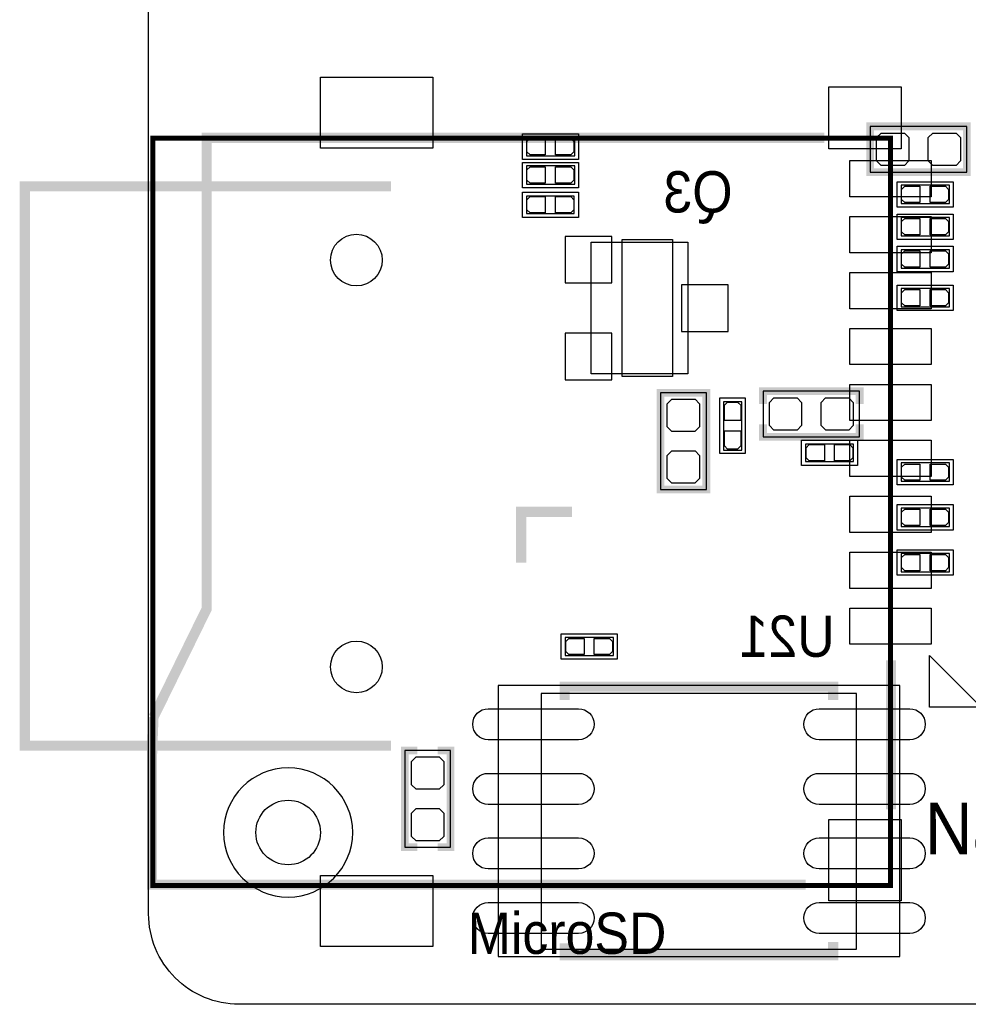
# Model space of a CAD drawing. Extents: x -6.1 to 57.8, y -3.4 to 52.8.
# Tile 1 of 11: x -6.1 to 12.5, y -1.6 to 17.8. Entities that reach past the tile are written whole.
import ezdxf

# ---------------------------------------------------------------- set-up
doc = ezdxf.new("R2010")
doc.units = 0
for name, color, linetype in [('BG_OUTLINE', 254, 'CONTINUOUS'), ('PG_ASSEMBLY_BOTTOM', 12, 'CONTINUOUS'), ('PG_ASSEMBLY_TOP', 120, 'CONTINUOUS'), ('PG_SILKSCREEN_BOTTOM', 12, 'CONTINUOUS'), ('PG_SILKSCREEN_TOP', 9, 'CONTINUOUS'), ('PIN_BOTTOM', 1, 'CONTINUOUS'), ('PIN_TOP', 110, 'CONTINUOUS'), ('VKO_BOTTOM', 23, 'CONTINUOUS')]:
    doc.layers.add(name, color=color, linetype=linetype)

msp = doc.modelspace()

# ---------------------------------------------------------------- linework, layer by layer
at = {"layer": 'BG_OUTLINE'}
msp.add_lwpolyline([(53.4924, -1.5748), (-1.8034, -1.5748, -0.414214), (-3.5814, 0.2032), (-3.5814, 3.81), (-3.5814, 40.0558), (-2.5146, 40.0558), (-2.5146, 46.6598), (-3.5814, 46.6598), (-3.5814, 50.9524, -0.414214), (-1.778, 52.7558), (52.0446, 52.7558, -0.414183)], format="xyb", dxfattribs=at)
at = {"layer": 'PG_ASSEMBLY_BOTTOM'}
for points in [[(10.606989, 15.690088), (10.606989, 14.789912), (12.507011, 14.789912), (12.507011, 15.690088), (10.606989, 15.690088)], [(3.907993, 15.11079), (4.798009, 15.11079), (4.798009, 15.47081), (3.847998, 15.47081), (3.847998, 15.11079), (3.918001, 15.11079)], [(3.907993, 14.55199), (4.798009, 14.55199), (4.798009, 14.91201), (3.847998, 14.91201), (3.847998, 14.55199), (3.918001, 14.55199)], [(11.273993, 14.17099), (12.164009, 14.17099), (12.164009, 14.53101), (11.213998, 14.53101), (11.213998, 14.17099), (11.284001, 14.17099)], [(4.717999, 14.317802), (3.847998, 14.317802), (3.847998, 13.977798), (4.788002, 13.977798), (4.788002, 14.317802), (4.698009, 14.317802)], [(11.273993, 13.53599), (12.164009, 13.53599), (12.164009, 13.89601), (11.213998, 13.89601), (11.213998, 13.53599), (11.284001, 13.53599)], [(11.273993, 12.90099), (12.164009, 12.90099), (12.164009, 13.26101), (11.213998, 13.26101), (11.213998, 12.90099), (11.284001, 12.90099)], [(11.273993, 12.13899), (12.164009, 12.13899), (12.164009, 12.49901), (11.213998, 12.49901), (11.213998, 12.13899), (11.284001, 12.13899)], [(8.498789, 10.483088), (8.498789, 9.582912), (10.398811, 9.582912), (10.398811, 10.483088), (8.498789, 10.483088)], [(6.484112, 8.549589), (7.384288, 8.549589), (7.384288, 10.449611), (6.484112, 10.449611), (6.484112, 8.549589)], [(7.71939, 10.214407), (7.71939, 9.324391), (8.07941, 9.324391), (8.07941, 10.274402), (7.71939, 10.274402), (7.71939, 10.204399)], [(10.204399, 9.441002), (9.334398, 9.441002), (9.334398, 9.100998), (10.274402, 9.100998), (10.274402, 9.441002), (10.184409, 9.441002)], [(11.273993, 8.709965), (12.164009, 8.709965), (12.164009, 9.069984), (11.213998, 9.069984), (11.213998, 8.709965), (11.284001, 8.709965)], [(11.273993, 7.820965), (12.164009, 7.820965), (12.164009, 8.180984), (11.213998, 8.180984), (11.213998, 7.820965), (11.284001, 7.820965)], [(11.273993, 6.93199), (12.164009, 6.93199), (12.164009, 7.29201), (11.213998, 7.29201), (11.213998, 6.93199), (11.284001, 6.93199)], [(4.669993, 5.28099), (5.560009, 5.28099), (5.560009, 5.64101), (4.609998, 5.64101), (4.609998, 5.28099), (4.680001, 5.28099)], [(2.355088, 3.413811), (1.454912, 3.413811), (1.454912, 1.513789), (2.355088, 1.513789), (2.355088, 3.413811)]]:
    msp.add_lwpolyline(points, dxfattribs=at)
for points in [[(5.1181, 10.8204), (5.1181, 13.4112), (7.0231, 13.4112), (7.0231, 10.8204)], [(11.189005, -0.637997), (11.189005, 4.69199), (3.288995, 4.69199), (3.288995, -0.637997)], [(10.338994, -0.493014), (10.338994, 4.536999), (4.139006, 4.536999), (4.139006, -0.493014)]]:
    msp.add_lwpolyline(points, close=True, dxfattribs=at)
at = {"layer": 'PG_ASSEMBLY_TOP', "const_width": 0.1}
msp.add_lwpolyline([(-3.496412, 15.459989), (-3.496412, 0.759993), (11.00361, 0.759993), (11.00361, 15.459989), (-3.496412, 15.459989)], dxfattribs=at)
at = {"layer": 'PG_SILKSCREEN_BOTTOM'}
for points, const_width in [([(12.50696, 15.01394), (12.507011, 15.690088), (10.606989, 15.690088), (10.606989, 15.439898)], 0.1524), ([(12.507011, 15.040102), (12.507011, 14.789912), (10.606989, 14.789912), (10.60704, 15.45844)], 0.1524), ([(7.16026, 10.44956), (6.484112, 10.449611), (6.484112, 8.549589), (6.734302, 8.549589)], 0.1524), ([(7.134098, 10.449611), (7.384288, 10.449611), (7.384288, 8.549589), (6.71576, 8.54964)], 0.1524), ([(10.398811, 10.232898), (10.398811, 10.483088), (8.498789, 10.483088), (8.498789, 10.232898)], 0.1524), ([(10.398811, 9.833102), (10.398811, 9.582912), (8.498789, 9.582912), (8.498789, 9.833102)], 0.1524), ([(9.879, 4.407002), (9.879, 4.672), (4.599, 4.672), (4.599, 4.407002)], 0.2), ([(1.705102, 1.513789), (1.454912, 1.513789), (1.454912, 3.413811), (1.705102, 3.413811)], 0.1524), ([(2.104898, 1.513789), (2.355088, 1.513789), (2.355088, 3.413811), (2.104898, 3.413811)], 0.1524), ([(9.879, -0.353009), (9.879, -0.608), (4.599, -0.608), (4.599, -0.372999)], 0.2)]:
    msp.add_lwpolyline(points, dxfattribs=dict(at, const_width=const_width))
for points in [[(3.767988, 15.040788), (3.767988, 15.540812), (4.868012, 15.540812), (4.868012, 15.040788), (3.767988, 15.040788)], [(3.767988, 14.481988), (3.767988, 14.982012), (4.868012, 14.982012), (4.868012, 14.481988), (3.767988, 14.481988)], [(11.133988, 14.100988), (11.133988, 14.601012), (12.234012, 14.601012), (12.234012, 14.100988), (11.133988, 14.100988)], [(4.868012, 14.397812), (4.868012, 13.897788), (3.767988, 13.897788), (3.767988, 14.397812), (4.868012, 14.397812)], [(11.133988, 13.465988), (11.133988, 13.966012), (12.234012, 13.966012), (12.234012, 13.465988), (11.133988, 13.465988)], [(11.133988, 12.830988), (11.133988, 13.331012), (12.234012, 13.331012), (12.234012, 12.830988), (11.133988, 12.830988)], [(11.133988, 12.068988), (11.133988, 12.569012), (12.234012, 12.569012), (12.234012, 12.068988), (11.133988, 12.068988)], [(7.649388, 10.354412), (8.149412, 10.354412), (8.149412, 9.254388), (7.649388, 9.254388), (7.649388, 10.354412)], [(10.354412, 9.521012), (10.354412, 9.020988), (9.254388, 9.020988), (9.254388, 9.521012), (10.354412, 9.521012)], [(11.133988, 8.639962), (11.133988, 9.139987), (12.234012, 9.139987), (12.234012, 8.639962), (11.133988, 8.639962)], [(11.133988, 7.750962), (11.133988, 8.250987), (12.234012, 8.250987), (12.234012, 7.750962), (11.133988, 7.750962)], [(11.133988, 6.861988), (11.133988, 7.362012), (12.234012, 7.362012), (12.234012, 6.861988), (11.133988, 6.861988)], [(4.529988, 5.210988), (4.529988, 5.711012), (5.630012, 5.711012), (5.630012, 5.210988), (4.529988, 5.210988)]]:
    msp.add_lwpolyline(points, dxfattribs=at)
for points in [[(6.7183, 10.7696), (5.7277, 10.7696), (5.7277, 13.462), (6.7183, 13.462)], [(11.774145, 4.268699), (11.774145, 5.284699), (12.790145, 4.268699)]]:
    msp.add_lwpolyline(points, close=True, dxfattribs=at)
at = {"layer": 'PG_SILKSCREEN_TOP', "const_width": 0.2}
msp.add_lwpolyline([(-3.505987, 3.550412, -0.018853), (-3.486404, 4.069994), (-2.439187, 6.203493), (-2.439187, 15.462809), (9.702013, 15.462809)], format="xyb", dxfattribs=at)
for points in [[(1.183589, 3.510001), (-6.016396, 3.510001), (-6.016396, 14.510004), (1.183589, 14.510004)], [(3.743604, 7.109993), (3.743604, 8.109991), (4.743602, 8.109991)], [(11.013592, 5.190007), (11.013592, 2.25999)], [(9.336405, 0.776707), (-3.515995, 0.776707), (-3.515995, 3.290392), (-3.486404, 4.069994)]]:
    msp.add_lwpolyline(points, dxfattribs=at)
at = {"layer": 'PIN_BOTTOM'}
for points in [[(10.7315, 15.0241), (10.7315, 15.3543), (10.7315, 15.468905), (10.820095, 15.5575), (11.2776, 15.5575), (11.3665, 15.4686), (11.3665, 15.354605), (11.366195, 15.3543), (11.366195, 15.0114), (11.277295, 14.9225), (10.934395, 14.9225), (10.822711, 14.9225), (10.7315, 15.013711)], [(11.7475, 15.0241), (11.7475, 15.3543), (11.7475, 15.468905), (11.836095, 15.5575), (12.2936, 15.5575), (12.3825, 15.4686), (12.3825, 15.354605), (12.382195, 15.3543), (12.382195, 15.0114), (12.293295, 14.9225), (11.950395, 14.9225), (11.838711, 14.9225), (11.7475, 15.013711)], [(3.918001, 15.450795), (4.218, 15.450795), (4.218, 15.130805), (3.918001, 15.130805), (3.857981, 15.1908), (3.857981, 15.3908)], [(4.717999, 15.130805), (4.418, 15.130805), (4.418, 15.450795), (4.717999, 15.450795), (4.778019, 15.3908), (4.778019, 15.1908)], [(3.918001, 14.891995), (4.218, 14.891995), (4.218, 14.572005), (3.918001, 14.572005), (3.857981, 14.632), (3.857981, 14.832)], [(4.717999, 14.572005), (4.418, 14.572005), (4.418, 14.891995), (4.717999, 14.891995), (4.778019, 14.832), (4.778019, 14.632)], [(11.284001, 14.510995), (11.584, 14.510995), (11.584, 14.191005), (11.284001, 14.191005), (11.223981, 14.251), (11.223981, 14.451)], [(12.083999, 14.191005), (11.784, 14.191005), (11.784, 14.510995), (12.083999, 14.510995), (12.144019, 14.451), (12.144019, 14.251)], [(3.918001, 14.307795), (4.218, 14.307795), (4.218, 13.987805), (3.918001, 13.987805), (3.857981, 14.0478), (3.857981, 14.2478)], [(4.717999, 13.987805), (4.418, 13.987805), (4.418, 14.307795), (4.717999, 14.307795), (4.778019, 14.2478), (4.778019, 14.0478)], [(11.284001, 13.875995), (11.584, 13.875995), (11.584, 13.556005), (11.284001, 13.556005), (11.223981, 13.616), (11.223981, 13.816)], [(12.083999, 13.556005), (11.784, 13.556005), (11.784, 13.875995), (12.083999, 13.875995), (12.144019, 13.816), (12.144019, 13.616)], [(4.6101, 12.6111), (5.5245, 12.6111), (5.5245, 13.5255), (4.6101, 13.5255)], [(11.284001, 13.240995), (11.584, 13.240995), (11.584, 12.921005), (11.284001, 12.921005), (11.223981, 12.981), (11.223981, 13.181)], [(12.083999, 12.921005), (11.784, 12.921005), (11.784, 13.240995), (12.083999, 13.240995), (12.144019, 13.181), (12.144019, 12.981)], [(6.8961, 11.6586), (7.8105, 11.6586), (7.8105, 12.573), (6.8961, 12.573)], [(11.284001, 12.478995), (11.584, 12.478995), (11.584, 12.159005), (11.284001, 12.159005), (11.223981, 12.219), (11.223981, 12.419)], [(12.083999, 12.159005), (11.784, 12.159005), (11.784, 12.478995), (12.083999, 12.478995), (12.144019, 12.419), (12.144019, 12.219)], [(4.6101, 10.7061), (5.5245, 10.7061), (5.5245, 11.6205), (4.6101, 11.6205)], [(7.1501, 9.6901), (6.8199, 9.6901), (6.705295, 9.6901), (6.6167, 9.778695), (6.6167, 10.2362), (6.7056, 10.3251), (6.819595, 10.3251), (6.8199, 10.324795), (7.1628, 10.324795), (7.2517, 10.235895), (7.2517, 9.892995), (7.2517, 9.781311), (7.160489, 9.6901)], [(8.059395, 10.204399), (8.059395, 9.9044), (7.739405, 9.9044), (7.739405, 10.204399), (7.7994, 10.264419), (7.9994, 10.264419)], [(8.6233, 9.8171), (8.6233, 10.1473), (8.6233, 10.261905), (8.711895, 10.3505), (9.1694, 10.3505), (9.2583, 10.2616), (9.2583, 10.147605), (9.257995, 10.1473), (9.257995, 9.8044), (9.169095, 9.7155), (8.826195, 9.7155), (8.714511, 9.7155), (8.6233, 9.806711)], [(9.6393, 9.8171), (9.6393, 10.1473), (9.6393, 10.261905), (9.727895, 10.3505), (10.1854, 10.3505), (10.2743, 10.2616), (10.2743, 10.147605), (10.273995, 10.1473), (10.273995, 9.8044), (10.185095, 9.7155), (9.842195, 9.7155), (9.730511, 9.7155), (9.6393, 9.806711)], [(7.739405, 9.404401), (7.739405, 9.7044), (8.059395, 9.7044), (8.059395, 9.404401), (7.9994, 9.344381), (7.7994, 9.344381)], [(7.1501, 8.6741), (6.8199, 8.6741), (6.705295, 8.6741), (6.6167, 8.762695), (6.6167, 9.2202), (6.7056, 9.3091), (6.819595, 9.3091), (6.8199, 9.308795), (7.1628, 9.308795), (7.2517, 9.219895), (7.2517, 8.876995), (7.2517, 8.765311), (7.160489, 8.6741)], [(9.404401, 9.430995), (9.7044, 9.430995), (9.7044, 9.111005), (9.404401, 9.111005), (9.344381, 9.171), (9.344381, 9.371)], [(10.204399, 9.111005), (9.9044, 9.111005), (9.9044, 9.430995), (10.204399, 9.430995), (10.264419, 9.371), (10.264419, 9.171)], [(11.284001, 9.049969), (11.584, 9.049969), (11.584, 8.72998), (11.284001, 8.72998), (11.223981, 8.789975), (11.223981, 8.989974)], [(12.083999, 8.72998), (11.784, 8.72998), (11.784, 9.049969), (12.083999, 9.049969), (12.144019, 8.989974), (12.144019, 8.789975)], [(11.284001, 8.160969), (11.584, 8.160969), (11.584, 7.84098), (11.284001, 7.84098), (11.223981, 7.900975), (11.223981, 8.100974)], [(12.083999, 7.84098), (11.784, 7.84098), (11.784, 8.160969), (12.083999, 8.160969), (12.144019, 8.100974), (12.144019, 7.900975)], [(11.284001, 7.271995), (11.584, 7.271995), (11.584, 6.952005), (11.284001, 6.952005), (11.223981, 7.012), (11.223981, 7.212)], [(12.083999, 6.952005), (11.784, 6.952005), (11.784, 7.271995), (12.083999, 7.271995), (12.144019, 7.212), (12.144019, 7.012)], [(4.680001, 5.620995), (4.98, 5.620995), (4.98, 5.301005), (4.680001, 5.301005), (4.619981, 5.361), (4.619981, 5.561)], [(5.479999, 5.301005), (5.18, 5.301005), (5.18, 5.620995), (5.479999, 5.620995), (5.540019, 5.561), (5.540019, 5.361)], [(1.6891, 3.2893), (2.0193, 3.2893), (2.133905, 3.2893), (2.2225, 3.200705), (2.2225, 2.7432), (2.1336, 2.6543), (2.019605, 2.6543), (2.0193, 2.654605), (1.6764, 2.654605), (1.5875, 2.743505), (1.5875, 3.086405), (1.5875, 3.198089), (1.678711, 3.2893)], [(1.6891, 2.2733), (2.0193, 2.2733), (2.133905, 2.2733), (2.2225, 2.184705), (2.2225, 1.7272), (2.1336, 1.6383), (2.019605, 1.6383), (2.0193, 1.638605), (1.6764, 1.638605), (1.5875, 1.727505), (1.5875, 2.070405), (1.5875, 2.182089), (1.678711, 2.2733)]]:
    msp.add_lwpolyline(points, close=True, dxfattribs=at)
for points in [[(4.87299, 3.627196), (3.09499, 3.627196, -1), (3.09499, 4.236796), (4.87299, 4.236796, -1)], [(11.38301, 3.627196), (9.60501, 3.627196, -1), (9.60501, 4.236796), (11.38301, 4.236796, -1)], [(4.87299, 2.357196), (3.09499, 2.357196, -1), (3.09499, 2.966796), (4.87299, 2.966796, -1)], [(11.38301, 2.357196), (9.60501, 2.357196, -1), (9.60501, 2.966796), (11.38301, 2.966796, -1)], [(4.87299, 1.087196), (3.09499, 1.087196, -1), (3.09499, 1.696796), (4.87299, 1.696796, -1)], [(11.38301, 1.087196), (9.60501, 1.087196, -1), (9.60501, 1.696796), (11.38301, 1.696796, -1)], [(4.87299, -0.182804), (3.09499, -0.182804, -1), (3.09499, 0.426796), (4.87299, 0.426796, -1)], [(11.38301, -0.182804), (9.60501, -0.182804, -1), (9.60501, 0.426796), (11.38301, 0.426796, -1)]]:
    msp.add_lwpolyline(points, format="xyb", close=True, dxfattribs=at)
for centre, radius in [((0.503606, 13.059994), 0.508), ((0.503606, 5.059985), 0.508), ((-0.8382, 1.8034), 0.635)]:
    msp.add_circle(centre, radius, dxfattribs=at)
at = {"layer": 'PIN_TOP'}
for points in [[(-0.201295, 16.658488), (2.008505, 16.658488), (2.008505, 15.261488), (-0.201295, 15.261488)], [(9.792411, 16.469589), (11.214811, 16.469589), (11.214811, 15.250389), (9.792411, 15.250389)], [(10.20351, 15.015591), (11.80371, 15.015591), (11.80371, 14.304391), (10.20351, 14.304391)], [(10.20351, 13.915593), (11.80371, 13.915593), (11.80371, 13.204393), (10.20351, 13.204393)], [(10.20351, 12.815595), (11.80371, 12.815595), (11.80371, 12.104395), (10.20351, 12.104395)], [(10.20351, 11.715598), (11.80371, 11.715598), (11.80371, 11.004398), (10.20351, 11.004398)], [(10.20351, 10.6156), (11.80371, 10.6156), (11.80371, 9.9044), (10.20351, 9.9044)], [(10.20351, 9.515602), (11.80371, 9.515602), (11.80371, 8.804402), (10.20351, 8.804402)], [(10.20351, 8.415579), (11.80371, 8.415579), (11.80371, 7.704379), (10.20351, 7.704379)], [(10.20351, 7.315581), (11.80371, 7.315581), (11.80371, 6.604381), (10.20351, 6.604381)], [(10.20351, 6.215583), (11.80371, 6.215583), (11.80371, 5.504383), (10.20351, 5.504383)], [(9.792411, 2.060092), (11.214811, 2.060092), (11.214811, 0.459892), (9.792411, 0.459892)], [(-0.201295, 0.958494), (2.008505, 0.958494), (2.008505, -0.438506), (-0.201295, -0.438506)]]:
    msp.add_lwpolyline(points, close=True, dxfattribs=at)
for centre in [(0.503606, 13.059994), (0.503606, 5.059985)]:
    msp.add_circle(centre, 0.508, dxfattribs=at)
at = {"layer": 'VKO_BOTTOM'}
msp.add_lwpolyline([(0.4318, 1.8034, 1), (-2.1082, 1.8034, 1)], format="xyb", close=True, dxfattribs=at)

# ---------------------------------------------------------------- texts
at = {"layer": 'PG_SILKSCREEN_BOTTOM', "text_generation_flag": 2, "width": 0.9375}
for s, p in [('Q3', (7.8994, 13.9954)), ('U21', (9.906, 5.2578))]:
    msp.add_text(s, height=0.8128, dxfattribs=at).set_placement(p)
at = {"layer": 'PG_SILKSCREEN_TOP'}
for s, height, width, p in [('NanoPi R2C Plus', 1.016, 0.95, (11.684, 1.3716)), ('MicroSD', 0.8128, 0.9375, (2.6924, -0.5842))]:
    msp.add_text(s, height=height, dxfattribs=dict(at, width=width)).set_placement(p)

doc.saveas('drawing.dxf')
